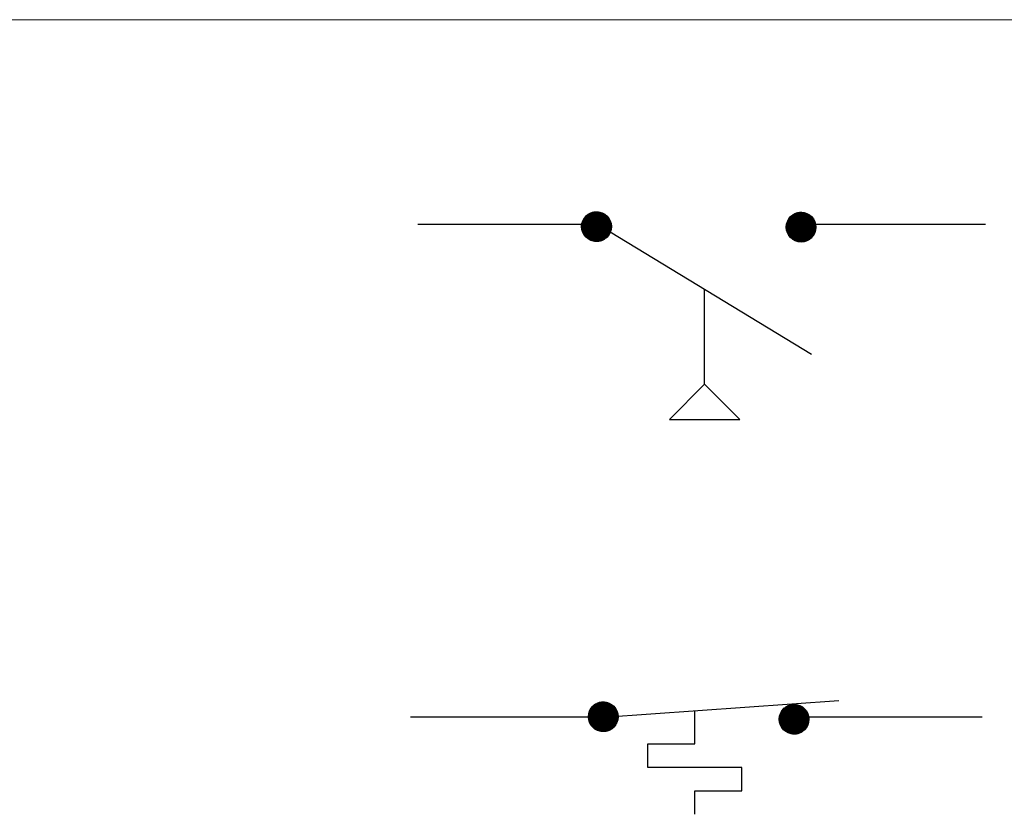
# Model space of a CAD drawing. Header units: inches. Extents: x 1.9 to 32, y 0.4 to 20.5.
# Tile 7 of 10: x 6.6 to 9, y 18.5 to 20.5. Entities that reach past the tile are written whole.
import ezdxf

# ---------------------------------------------------------------- set-up
doc = ezdxf.new("R2010")
doc.units = ezdxf.units.IN
doc.header["$MEASUREMENT"] = 0
doc.layers.add('M-ANNO-SYMB', color=6, linetype='Continuous', lineweight=30)
doc.layers.add('M-DIAG-GRPH', color=6, linetype='Continuous', lineweight=13)

# ---------------------------------------------------------------- blocks, each defined once
blk = doc.blocks.new('*U13')
at = {"color": 0}
for p, q in [((10.4849, 6.9662), (10.5488, 7.0301)), ((10.4849, 6.967), (10.5479, 7.0301)), ((10.4849, 6.9644), (10.5505, 7.03)), ((10.4849, 6.9653), (10.5496, 7.03)), ((10.4849, 6.9679), (10.547, 7.03)), ((10.4849, 6.9688), (10.5461, 7.03)), ((10.4849, 6.9698), (10.5452, 7.03)), ((10.485, 6.9636), (10.5514, 7.03)), ((10.485, 6.9627), (10.5522, 7.0299)), ((10.485, 6.9707), (10.5442, 7.0299)), ((10.4851, 6.9619), (10.553, 7.0299)), ((10.4851, 6.9716), (10.5433, 7.0299)), ((10.4851, 6.9611), (10.5538, 7.0298)), ((10.4851, 6.9726), (10.5423, 7.0298)), ((10.4852, 6.9603), (10.5546, 7.0297)), ((10.4852, 6.9736), (10.5413, 7.0297)), ((10.4853, 6.9595), (10.5554, 7.0296)), ((10.4854, 6.9746), (10.5403, 7.0296)), ((10.4854, 6.9587), (10.5562, 7.0295)), ((10.4855, 6.9579), (10.557, 7.0294)), ((10.4855, 6.9756), (10.5393, 7.0294)), ((10.4856, 6.9572), (10.5578, 7.0293)), ((10.4856, 6.9766), (10.5383, 7.0293)), ((10.4857, 6.9564), (10.5585, 7.0292)), ((10.4858, 6.9777), (10.5372, 7.0291)), ((10.4859, 6.9556), (10.5593, 7.0291)), ((10.486, 6.9549), (10.56, 7.0289)), ((10.486, 6.9788), (10.5361, 7.0289)), ((10.4861, 6.9542), (10.5608, 7.0288)), ((10.4862, 6.9799), (10.535, 7.0287)), ((10.4863, 6.9534), (10.5615, 7.0286)), ((10.4865, 6.9527), (10.5622, 7.0285)), ((10.4865, 6.981), (10.5339, 7.0284)), ((10.4866, 6.952), (10.5629, 7.0283)), ((10.4868, 6.9513), (10.5637, 7.0281)), ((10.4868, 6.9822), (10.5327, 7.0281)), ((10.487, 6.9506), (10.5644, 7.028)), ((10.4871, 6.9834), (10.5315, 7.0278)), ((10.4872, 6.9499), (10.565, 7.0278)), ((10.4874, 6.9492), (10.5657, 7.0276)), ((10.4874, 6.9846), (10.5303, 7.0275)), ((10.4876, 6.9485), (10.5664, 7.0274)), ((10.4878, 6.9478), (10.5671, 7.0272)), ((10.4878, 6.9859), (10.529, 7.0271)), ((10.488, 6.9472), (10.5678, 7.0269)), ((10.4882, 6.9465), (10.5684, 7.0267)), ((10.4883, 6.9872), (10.5277, 7.0267)), ((10.4884, 6.9458), (10.5691, 7.0265)), ((10.4887, 6.9452), (10.5697, 7.0263)), ((10.4888, 6.9886), (10.5263, 7.0262)), ((10.4889, 6.9445), (10.5704, 7.026)), ((10.4891, 6.9439), (10.571, 7.0258)), ((10.4893, 6.99), (10.5249, 7.0256)), ((10.4894, 6.9433), (10.5717, 7.0255)), ((10.4897, 6.9426), (10.5723, 7.0253)), ((10.4899, 6.942), (10.5729, 7.025)), ((10.4899, 6.9915), (10.5234, 7.025)), ((10.4902, 6.9414), (10.5735, 7.0248)), ((10.4904, 6.9408), (10.5741, 7.0245)), ((10.4906, 6.9931), (10.5218, 7.0243)), ((10.4907, 6.9402), (10.5747, 7.0242)), ((10.491, 6.9396), (10.5753, 7.0239)), ((10.4913, 6.939), (10.5759, 7.0236)), ((10.4914, 6.9948), (10.5201, 7.0235)), ((10.4916, 6.9384), (10.5765, 7.0233)), ((10.4919, 6.9378), (10.5771, 7.023)), ((10.4922, 6.9372), (10.5777, 7.0227)), ((10.4923, 6.9966), (10.5183, 7.0226)), ((10.4925, 6.9367), (10.5783, 7.0224)), ((10.4928, 6.9361), (10.5789, 7.0221)), ((10.4931, 6.9355), (10.5794, 7.0218)), ((10.4934, 6.935), (10.58, 7.0215)), ((10.4935, 6.9986), (10.5163, 7.0215)), ((10.4938, 6.9344), (10.5805, 7.0212)), ((10.4941, 6.9338), (10.5811, 7.0208)), ((10.4944, 6.9333), (10.5816, 7.0205)), ((10.4948, 6.9328), (10.5822, 7.0201)), ((10.4948, 7.0009), (10.5141, 7.0201)), ((10.4951, 6.9322), (10.5827, 7.0198)), ((10.4955, 6.9317), (10.5832, 7.0194)), ((10.4958, 6.9312), (10.5838, 7.0191)), ((10.4962, 6.9306), (10.5843, 7.0187)), ((10.4966, 6.9301), (10.5848, 7.0184)), ((10.4967, 7.0036), (10.5113, 7.0182)), ((10.4969, 6.9296), (10.5853, 7.018)), ((10.4973, 6.9291), (10.5858, 7.0176)), ((10.4977, 6.9286), (10.5863, 7.0172)), ((10.4981, 6.9281), (10.5868, 7.0169)), ((10.4985, 6.9276), (10.5873, 7.0165)), ((10.4989, 6.9271), (10.5878, 7.0161)), ((10.4992, 6.9266), (10.5883, 7.0157)), ((10.4996, 6.9261), (10.5888, 7.0153)), ((10.4998, 7.0076), (10.5074, 7.0151)), ((10.5001, 6.9256), (10.5893, 7.0149)), ((10.5005, 6.9252), (10.5898, 7.0145)), ((10.5009, 6.9247), (10.5902, 7.0141)), ((10.5013, 6.9242), (10.5907, 7.0136)), ((10.5017, 6.9238), (10.5912, 7.0132)), ((10.5021, 6.9233), (10.5916, 7.0128)), ((10.5026, 6.9229), (10.5921, 7.0124)), ((10.503, 6.9224), (10.5925, 7.0119)), ((10.5035, 6.922), (10.593, 7.0115)), ((10.5039, 6.9215), (10.5934, 7.011)), ((10.5043, 6.9211), (10.5938, 7.0106)), ((10.5048, 6.9207), (10.5943, 7.0101)), ((10.5053, 6.9202), (10.5947, 7.0097)), ((10.5057, 6.9198), (10.5951, 7.0092)), ((10.5062, 6.9194), (10.5955, 7.0087)), ((10.5067, 6.919), (10.5959, 7.0083)), ((10.5071, 6.9186), (10.5963, 7.0078)), ((10.5076, 6.9182), (10.5968, 7.0073)), ((10.5081, 6.9178), (10.5972, 7.0068)), ((10.5086, 6.9174), (10.5975, 7.0063)), ((10.5091, 6.917), (10.5979, 7.0059)), ((10.5096, 6.9166), (10.5983, 7.0054)), ((10.5101, 6.9162), (10.5987, 7.0049)), ((10.5106, 6.9158), (10.5991, 7.0043)), ((10.5111, 6.9155), (10.5995, 7.0038)), ((10.5116, 6.9151), (10.5998, 7.0033)), ((10.5121, 6.9147), (10.6002, 7.0028)), ((10.5127, 6.9144), (10.6006, 7.0023)), ((10.5132, 6.914), (10.6009, 7.0017)), ((10.5137, 6.9137), (10.6013, 7.0012)), ((10.5143, 6.9133), (10.6016, 7.0007)), ((10.5148, 6.913), (10.6019, 7.0001)), ((10.5153, 6.9127), (10.6023, 6.9996)), ((10.5159, 6.9123), (10.6026, 6.999)), ((10.5165, 6.912), (10.6029, 6.9985)), ((10.517, 6.9117), (10.6033, 6.9979)), ((10.5176, 6.9114), (10.6036, 6.9973)), ((10.5182, 6.911), (10.6039, 6.9968)), ((10.5187, 6.9107), (10.6042, 6.9962)), ((10.5193, 6.9104), (10.6045, 6.9956)), ((10.5199, 6.9101), (10.6048, 6.995)), ((10.5205, 6.9098), (10.6051, 6.9944)), ((10.5211, 6.9096), (10.6054, 6.9938)), ((10.5217, 6.9093), (10.6057, 6.9932)), ((10.5223, 6.909), (10.6059, 6.9926)), ((10.5229, 6.9087), (10.6062, 6.992)), ((10.5235, 6.9085), (10.6065, 6.9914)), ((10.5242, 6.9082), (10.6067, 6.9908)), ((10.5248, 6.908), (10.607, 6.9901)), ((10.5254, 6.9077), (10.6072, 6.9895)), ((10.5261, 6.9075), (10.6075, 6.9889)), ((10.5267, 6.9072), (10.6077, 6.9882)), ((10.5274, 6.907), (10.6079, 6.9876)), ((10.528, 6.9068), (10.6082, 6.9869)), ((10.5287, 6.9066), (10.6084, 6.9862)), ((10.5294, 6.9063), (10.6086, 6.9856)), ((10.53, 6.9061), (10.6088, 6.9849)), ((10.5307, 6.9059), (10.609, 6.9842)), ((10.5314, 6.9057), (10.6092, 6.9835)), ((10.5321, 6.9056), (10.6094, 6.9828)), ((10.5328, 6.9054), (10.6096, 6.9821)), ((10.5335, 6.9052), (10.6097, 6.9814)), ((10.5342, 6.905), (10.6099, 6.9807)), ((10.535, 6.9049), (10.6101, 6.98)), ((10.5357, 6.9047), (10.6102, 6.9792)), ((10.5364, 6.9046), (10.6104, 6.9785)), ((10.5372, 6.9044), (10.6105, 6.9777)), ((10.5379, 6.9043), (10.6106, 6.977)), ((10.5387, 6.9042), (10.6107, 6.9762)), ((10.5395, 6.9041), (10.6109, 6.9755)), ((10.5403, 6.904), (10.611, 6.9747)), ((10.541, 6.9039), (10.611, 6.9739)), ((10.5418, 6.9038), (10.6111, 6.9731)), ((10.5427, 6.9037), (10.6112, 6.9723)), ((10.5435, 6.9037), (10.6113, 6.9715)), ((10.5443, 6.9036), (10.6113, 6.9706)), ((10.5451, 6.9036), (10.6114, 6.9698)), ((10.546, 6.9035), (10.6114, 6.9689)), ((10.5468, 6.9035), (10.6114, 6.9681)), ((10.5477, 6.9035), (10.6114, 6.9672)), ((10.5486, 6.9035), (10.6114, 6.9663)), ((10.5495, 6.9035), (10.6114, 6.9654)), ((10.5504, 6.9035), (10.6114, 6.9645)), ((10.5513, 6.9036), (10.6114, 6.9636)), ((10.5523, 6.9036), (10.6113, 6.9627)), ((10.5532, 6.9037), (10.6112, 6.9617)), ((10.5542, 6.9038), (10.6112, 6.9607)), ((10.5552, 6.9039), (10.6111, 6.9598)), ((10.5562, 6.904), (10.6109, 6.9588)), ((10.5572, 6.9041), (10.6108, 6.9577)), ((10.5582, 6.9043), (10.6106, 6.9567)), ((10.5593, 6.9045), (10.6105, 6.9556)), ((10.5604, 6.9047), (10.6103, 6.9545)), ((10.5615, 6.9049), (10.61, 6.9534)), ((10.5627, 6.9052), (10.6098, 6.9523)), ((10.5638, 6.9054), (10.6095, 6.9511)), ((10.565, 6.9058), (10.6092, 6.9499)), ((10.5663, 6.9061), (10.6088, 6.9487)), ((10.5676, 6.9065), (10.6084, 6.9474)), ((10.5689, 6.907), (10.608, 6.9461)), ((10.5703, 6.9075), (10.6075, 6.9447)), ((10.5717, 6.908), (10.6069, 6.9432)), ((10.5732, 6.9086), (10.6063, 6.9417)), ((10.5748, 6.9094), (10.6056, 6.9401)), ((10.5765, 6.9102), (10.6047, 6.9384)), ((10.5784, 6.9112), (10.6038, 6.9366)), ((10.5804, 6.9123), (10.6026, 6.9345)), ((10.5828, 6.9138), (10.6012, 6.9322)), ((10.5856, 6.9158), (10.5992, 6.9293)), ((10.5903, 6.9195), (10.5954, 6.9246))]:
    blk.add_line(p, q, dxfattribs=at)
blk = doc.blocks.new('*U3')
at = {"color": 0}
for p, q in [((9.5957, 6.9739), (9.6605, 7.0387)), ((9.5957, 6.9748), (9.6596, 7.0387)), ((9.5957, 6.9757), (9.6587, 7.0387)), ((9.5957, 6.9766), (9.6578, 7.0387)), ((9.5957, 6.9775), (9.6569, 7.0387)), ((9.5957, 6.973), (9.6613, 7.0386)), ((9.5958, 6.9714), (9.663, 7.0386)), ((9.5958, 6.9722), (9.6622, 7.0386)), ((9.5958, 6.9784), (9.656, 7.0386)), ((9.5958, 6.9793), (9.6551, 7.0386)), ((9.5959, 6.9705), (9.6638, 7.0385)), ((9.5959, 6.9803), (9.6541, 7.0385)), ((9.596, 6.9689), (9.6655, 7.0384)), ((9.596, 6.9697), (9.6647, 7.0384)), ((9.596, 6.9812), (9.6532, 7.0384)), ((9.5961, 6.9681), (9.6663, 7.0383)), ((9.5961, 6.9822), (9.6522, 7.0383)), ((9.5962, 6.9673), (9.6671, 7.0382)), ((9.5962, 6.9832), (9.6512, 7.0382)), ((9.5963, 6.9666), (9.6678, 7.0381)), ((9.5963, 6.9842), (9.6502, 7.0381)), ((9.5964, 6.9658), (9.6686, 7.038)), ((9.5965, 6.9853), (9.6491, 7.0379)), ((9.5966, 6.965), (9.6694, 7.0378)), ((9.5967, 6.9643), (9.6701, 7.0377)), ((9.5967, 6.9863), (9.6481, 7.0377)), ((9.5968, 6.9635), (9.6709, 7.0376)), ((9.5969, 6.9874), (9.647, 7.0375)), ((9.597, 6.9628), (9.6716, 7.0374)), ((9.5971, 6.9621), (9.6723, 7.0373)), ((9.5971, 6.9885), (9.6459, 7.0373)), ((9.5973, 6.9613), (9.6731, 7.0371)), ((9.5973, 6.9897), (9.6447, 7.0371)), ((9.5975, 6.9606), (9.6738, 7.0369)), ((9.5976, 6.9599), (9.6745, 7.0368)), ((9.5976, 6.9908), (9.6436, 7.0368)), ((9.5978, 6.9592), (9.6752, 7.0366)), ((9.5979, 6.992), (9.6424, 7.0365)), ((9.598, 6.9585), (9.6759, 7.0364)), ((9.5982, 6.9578), (9.6766, 7.0362)), ((9.5983, 6.9933), (9.6411, 7.0361)), ((9.5984, 6.9571), (9.6773, 7.036)), ((9.5986, 6.9565), (9.6779, 7.0358)), ((9.5987, 6.9945), (9.6399, 7.0357)), ((9.5988, 6.9558), (9.6786, 7.0356)), ((9.599, 6.9551), (9.6793, 7.0354)), ((9.5991, 6.9958), (9.6385, 7.0353)), ((9.5993, 6.9545), (9.6799, 7.0351)), ((9.5995, 6.9538), (9.6806, 7.0349)), ((9.5996, 6.9972), (9.6372, 7.0348)), ((9.5997, 6.9532), (9.6812, 7.0347)), ((9.6, 6.9525), (9.6819, 7.0344)), ((9.6001, 6.9986), (9.6357, 7.0343)), ((9.6002, 6.9519), (9.6825, 7.0342)), ((9.6005, 6.9513), (9.6831, 7.0339)), ((9.6007, 6.9506), (9.6837, 7.0336)), ((9.6007, 7.0001), (9.6342, 7.0336)), ((9.601, 6.95), (9.6844, 7.0334)), ((9.6013, 6.9494), (9.685, 7.0331)), ((9.6014, 7.0017), (9.6327, 7.0329)), ((9.6016, 6.9488), (9.6856, 7.0328)), ((9.6018, 6.9482), (9.6862, 7.0325)), ((9.6021, 6.9476), (9.6868, 7.0323)), ((9.6022, 7.0034), (9.631, 7.0321)), ((9.6024, 6.947), (9.6874, 7.032)), ((9.6027, 6.9464), (9.688, 7.0317)), ((9.603, 6.9459), (9.6885, 7.0314)), ((9.6032, 7.0052), (9.6292, 7.0312)), ((9.6033, 6.9453), (9.6891, 7.0311)), ((9.6036, 6.9447), (9.6897, 7.0307)), ((9.604, 6.9441), (9.6902, 7.0304)), ((9.6043, 6.9436), (9.6908, 7.0301)), ((9.6043, 7.0072), (9.6272, 7.0301)), ((9.6046, 6.943), (9.6914, 7.0298)), ((9.6049, 6.9425), (9.6919, 7.0294)), ((9.6053, 6.9419), (9.6925, 7.0291)), ((9.6056, 6.9414), (9.693, 7.0288)), ((9.6057, 7.0095), (9.6249, 7.0287)), ((9.606, 6.9408), (9.6935, 7.0284)), ((9.6063, 6.9403), (9.6941, 7.0281)), ((9.6067, 6.9398), (9.6946, 7.0277)), ((9.607, 6.9393), (9.6951, 7.0274)), ((9.6074, 6.9387), (9.6956, 7.027)), ((9.6075, 7.0122), (9.6222, 7.0269)), ((9.6078, 6.9382), (9.6962, 7.0266)), ((9.6081, 6.9377), (9.6967, 7.0262)), ((9.6085, 6.9372), (9.6972, 7.0259)), ((9.6089, 6.9367), (9.6977, 7.0255)), ((9.6093, 6.9362), (9.6982, 7.0251)), ((9.6097, 6.9357), (9.6987, 7.0247)), ((9.6101, 6.9352), (9.6992, 7.0243)), ((9.6105, 6.9347), (9.6996, 7.0239)), ((9.6106, 7.0162), (9.6182, 7.0238)), ((9.6109, 6.9343), (9.7001, 7.0235)), ((9.6113, 6.9338), (9.7006, 7.0231)), ((9.6117, 6.9333), (9.7011, 7.0227)), ((9.6121, 6.9329), (9.7015, 7.0223)), ((9.6125, 6.9324), (9.702, 7.0218)), ((9.613, 6.9319), (9.7024, 7.0214)), ((9.6134, 6.9315), (9.7029, 7.021)), ((9.6138, 6.931), (9.7033, 7.0205)), ((9.6143, 6.9306), (9.7038, 7.0201)), ((9.6147, 6.9302), (9.7042, 7.0197)), ((9.6152, 6.9297), (9.7047, 7.0192)), ((9.6156, 6.9293), (9.7051, 7.0188)), ((9.6161, 6.9289), (9.7055, 7.0183)), ((9.6165, 6.9284), (9.7059, 7.0178)), ((9.617, 6.928), (9.7064, 7.0174)), ((9.6175, 6.9276), (9.7068, 7.0169)), ((9.618, 6.9272), (9.7072, 7.0164)), ((9.6184, 6.9268), (9.7076, 7.0159)), ((9.6189, 6.9264), (9.708, 7.0155)), ((9.6194, 6.926), (9.7084, 7.015)), ((9.6199, 6.9256), (9.7088, 7.0145)), ((9.6204, 6.9252), (9.7092, 7.014)), ((9.6209, 6.9248), (9.7095, 7.0135)), ((9.6214, 6.9245), (9.7099, 7.013)), ((9.6219, 6.9241), (9.7103, 7.0125)), ((9.6224, 6.9237), (9.7107, 7.0119)), ((9.623, 6.9234), (9.711, 7.0114)), ((9.6235, 6.923), (9.7114, 7.0109)), ((9.624, 6.9227), (9.7117, 7.0104)), ((9.6245, 6.9223), (9.7121, 7.0098)), ((9.6251, 6.922), (9.7124, 7.0093)), ((9.6256, 6.9216), (9.7128, 7.0088)), ((9.6262, 6.9213), (9.7131, 7.0082)), ((9.6267, 6.9209), (9.7134, 7.0077)), ((9.6273, 6.9206), (9.7138, 7.0071)), ((9.6278, 6.9203), (9.7141, 7.0065)), ((9.6284, 6.92), (9.7144, 7.006)), ((9.629, 6.9197), (9.7147, 7.0054)), ((9.6296, 6.9194), (9.715, 7.0048)), ((9.6301, 6.9191), (9.7153, 7.0042)), ((9.6307, 6.9188), (9.7156, 7.0037)), ((9.6313, 6.9185), (9.7159, 7.0031)), ((9.6319, 6.9182), (9.7162, 7.0025)), ((9.6325, 6.9179), (9.7165, 7.0019)), ((9.6331, 6.9176), (9.7168, 7.0013)), ((9.6337, 6.9174), (9.717, 7.0006)), ((9.6344, 6.9171), (9.7173, 7)), ((9.635, 6.9168), (9.7176, 6.9994)), ((9.6356, 6.9166), (9.7178, 6.9988)), ((9.6363, 6.9163), (9.7181, 6.9981)), ((9.6369, 6.9161), (9.7183, 6.9975)), ((9.6375, 6.9159), (9.7185, 6.9968)), ((9.6382, 6.9156), (9.7188, 6.9962)), ((9.6389, 6.9154), (9.719, 6.9955)), ((9.6395, 6.9152), (9.7192, 6.9949)), ((9.6402, 6.915), (9.7194, 6.9942)), ((9.6409, 6.9148), (9.7196, 6.9935)), ((9.6415, 6.9146), (9.7198, 6.9928)), ((9.6422, 6.9144), (9.72, 6.9921)), ((9.6429, 6.9142), (9.7202, 6.9914)), ((9.6436, 6.914), (9.7204, 6.9907)), ((9.6444, 6.9138), (9.7206, 6.99)), ((9.6451, 6.9137), (9.7207, 6.9893)), ((9.6458, 6.9135), (9.7209, 6.9886)), ((9.6465, 6.9133), (9.721, 6.9879)), ((9.6473, 6.9132), (9.7212, 6.9871)), ((9.648, 6.9131), (9.7213, 6.9864)), ((9.6488, 6.9129), (9.7214, 6.9856)), ((9.6495, 6.9128), (9.7216, 6.9849)), ((9.6503, 6.9127), (9.7217, 6.9841)), ((9.6511, 6.9126), (9.7218, 6.9833)), ((9.6519, 6.9125), (9.7219, 6.9825)), ((9.6527, 6.9124), (9.722, 6.9817)), ((9.6535, 6.9123), (9.722, 6.9809)), ((9.6543, 6.9123), (9.7221, 6.9801)), ((9.6551, 6.9122), (9.7222, 6.9793)), ((9.656, 6.9122), (9.7222, 6.9784)), ((9.6568, 6.9121), (9.7222, 6.9776)), ((9.6577, 6.9121), (9.7223, 6.9767)), ((9.6585, 6.9121), (9.7223, 6.9758)), ((9.6594, 6.9121), (9.7223, 6.975)), ((9.6603, 6.9121), (9.7223, 6.9741)), ((9.6612, 6.9121), (9.7222, 6.9732)), ((9.6622, 6.9122), (9.7222, 6.9722)), ((9.6631, 6.9122), (9.7221, 6.9713)), ((9.664, 6.9123), (9.7221, 6.9703)), ((9.665, 6.9124), (9.722, 6.9694)), ((9.666, 6.9125), (9.7219, 6.9684)), ((9.667, 6.9126), (9.7218, 6.9674)), ((9.668, 6.9128), (9.7216, 6.9664)), ((9.6691, 6.9129), (9.7215, 6.9653)), ((9.6701, 6.9131), (9.7213, 6.9642)), ((9.6712, 6.9133), (9.7211, 6.9632)), ((9.6723, 6.9135), (9.7209, 6.962)), ((9.6735, 6.9138), (9.7206, 6.9609)), ((9.6747, 6.9141), (9.7203, 6.9597)), ((9.6759, 6.9144), (9.72, 6.9585)), ((9.6771, 6.9148), (9.7196, 6.9573)), ((9.6784, 6.9151), (9.7192, 6.956)), ((9.6797, 6.9156), (9.7188, 6.9547)), ((9.6811, 6.9161), (9.7183, 6.9533)), ((9.6825, 6.9166), (9.7177, 6.9519)), ((9.684, 6.9173), (9.7171, 6.9503)), ((9.6856, 6.918), (9.7164, 6.9487)), ((9.6874, 6.9188), (9.7156, 6.947)), ((9.6892, 6.9198), (9.7146, 6.9452)), ((9.6912, 6.9209), (9.7134, 6.9431)), ((9.6936, 6.9224), (9.712, 6.9408)), ((9.6965, 6.9244), (9.71, 6.9379)), ((9.7011, 6.9282), (9.7062, 6.9333))]:
    blk.add_line(p, q, dxfattribs=at)
blk = doc.blocks.new('*U4')
at = {"color": 0}
for p, q in [((10.4849, 6.9662), (10.5488, 7.0301)), ((10.4849, 6.967), (10.5479, 7.0301)), ((10.4849, 6.9644), (10.5505, 7.03)), ((10.4849, 6.9653), (10.5496, 7.03)), ((10.4849, 6.9679), (10.547, 7.03)), ((10.4849, 6.9688), (10.5461, 7.03)), ((10.4849, 6.9698), (10.5452, 7.03)), ((10.485, 6.9636), (10.5514, 7.03)), ((10.485, 6.9627), (10.5522, 7.0299)), ((10.485, 6.9707), (10.5442, 7.0299)), ((10.4851, 6.9619), (10.553, 7.0299)), ((10.4851, 6.9716), (10.5433, 7.0299)), ((10.4851, 6.9611), (10.5538, 7.0298)), ((10.4851, 6.9726), (10.5423, 7.0298)), ((10.4852, 6.9603), (10.5546, 7.0297)), ((10.4852, 6.9736), (10.5413, 7.0297)), ((10.4853, 6.9595), (10.5554, 7.0296)), ((10.4854, 6.9746), (10.5403, 7.0296)), ((10.4854, 6.9587), (10.5562, 7.0295)), ((10.4855, 6.9579), (10.557, 7.0294)), ((10.4855, 6.9756), (10.5393, 7.0294)), ((10.4856, 6.9572), (10.5578, 7.0293)), ((10.4856, 6.9766), (10.5383, 7.0293)), ((10.4857, 6.9564), (10.5585, 7.0292)), ((10.4858, 6.9777), (10.5372, 7.0291)), ((10.4859, 6.9556), (10.5593, 7.0291)), ((10.486, 6.9549), (10.56, 7.0289)), ((10.486, 6.9788), (10.5361, 7.0289)), ((10.4861, 6.9542), (10.5608, 7.0288)), ((10.4862, 6.9799), (10.535, 7.0287)), ((10.4863, 6.9534), (10.5615, 7.0286)), ((10.4865, 6.9527), (10.5622, 7.0285)), ((10.4865, 6.981), (10.5339, 7.0284)), ((10.4866, 6.952), (10.5629, 7.0283)), ((10.4868, 6.9513), (10.5637, 7.0281)), ((10.4868, 6.9822), (10.5327, 7.0281)), ((10.487, 6.9506), (10.5644, 7.028)), ((10.4871, 6.9834), (10.5315, 7.0278)), ((10.4872, 6.9499), (10.565, 7.0278)), ((10.4874, 6.9492), (10.5657, 7.0276)), ((10.4874, 6.9846), (10.5303, 7.0275)), ((10.4876, 6.9485), (10.5664, 7.0274)), ((10.4878, 6.9478), (10.5671, 7.0272)), ((10.4878, 6.9859), (10.529, 7.0271)), ((10.488, 6.9472), (10.5678, 7.0269)), ((10.4882, 6.9465), (10.5684, 7.0267)), ((10.4883, 6.9872), (10.5277, 7.0267)), ((10.4884, 6.9458), (10.5691, 7.0265)), ((10.4887, 6.9452), (10.5697, 7.0263)), ((10.4888, 6.9886), (10.5263, 7.0262)), ((10.4889, 6.9445), (10.5704, 7.026)), ((10.4891, 6.9439), (10.571, 7.0258)), ((10.4893, 6.99), (10.5249, 7.0256)), ((10.4894, 6.9433), (10.5717, 7.0255)), ((10.4897, 6.9426), (10.5723, 7.0253)), ((10.4899, 6.942), (10.5729, 7.025)), ((10.4899, 6.9915), (10.5234, 7.025)), ((10.4902, 6.9414), (10.5735, 7.0248)), ((10.4904, 6.9408), (10.5741, 7.0245)), ((10.4906, 6.9931), (10.5218, 7.0243)), ((10.4907, 6.9402), (10.5747, 7.0242)), ((10.491, 6.9396), (10.5753, 7.0239)), ((10.4913, 6.939), (10.5759, 7.0236)), ((10.4914, 6.9948), (10.5201, 7.0235)), ((10.4916, 6.9384), (10.5765, 7.0233)), ((10.4919, 6.9378), (10.5771, 7.023)), ((10.4922, 6.9372), (10.5777, 7.0227)), ((10.4923, 6.9966), (10.5183, 7.0226)), ((10.4925, 6.9367), (10.5783, 7.0224)), ((10.4928, 6.9361), (10.5789, 7.0221)), ((10.4931, 6.9355), (10.5794, 7.0218)), ((10.4934, 6.935), (10.58, 7.0215)), ((10.4935, 6.9986), (10.5163, 7.0215)), ((10.4938, 6.9344), (10.5805, 7.0212)), ((10.4941, 6.9338), (10.5811, 7.0208)), ((10.4944, 6.9333), (10.5816, 7.0205)), ((10.4948, 6.9328), (10.5822, 7.0201)), ((10.4948, 7.0009), (10.5141, 7.0201)), ((10.4951, 6.9322), (10.5827, 7.0198)), ((10.4955, 6.9317), (10.5832, 7.0194)), ((10.4958, 6.9312), (10.5838, 7.0191)), ((10.4962, 6.9306), (10.5843, 7.0187)), ((10.4966, 6.9301), (10.5848, 7.0184)), ((10.4967, 7.0036), (10.5113, 7.0182)), ((10.4969, 6.9296), (10.5853, 7.018)), ((10.4973, 6.9291), (10.5858, 7.0176)), ((10.4977, 6.9286), (10.5863, 7.0172)), ((10.4981, 6.9281), (10.5868, 7.0169)), ((10.4985, 6.9276), (10.5873, 7.0165)), ((10.4989, 6.9271), (10.5878, 7.0161)), ((10.4992, 6.9266), (10.5883, 7.0157)), ((10.4996, 6.9261), (10.5888, 7.0153)), ((10.4998, 7.0076), (10.5074, 7.0151)), ((10.5001, 6.9256), (10.5893, 7.0149)), ((10.5005, 6.9252), (10.5898, 7.0145)), ((10.5009, 6.9247), (10.5902, 7.0141)), ((10.5013, 6.9242), (10.5907, 7.0136)), ((10.5017, 6.9238), (10.5912, 7.0132)), ((10.5021, 6.9233), (10.5916, 7.0128)), ((10.5026, 6.9229), (10.5921, 7.0124)), ((10.503, 6.9224), (10.5925, 7.0119)), ((10.5035, 6.922), (10.593, 7.0115)), ((10.5039, 6.9215), (10.5934, 7.011)), ((10.5043, 6.9211), (10.5938, 7.0106)), ((10.5048, 6.9207), (10.5943, 7.0101)), ((10.5053, 6.9202), (10.5947, 7.0097)), ((10.5057, 6.9198), (10.5951, 7.0092)), ((10.5062, 6.9194), (10.5955, 7.0087)), ((10.5067, 6.919), (10.5959, 7.0083)), ((10.5071, 6.9186), (10.5963, 7.0078)), ((10.5076, 6.9182), (10.5968, 7.0073)), ((10.5081, 6.9178), (10.5972, 7.0068)), ((10.5086, 6.9174), (10.5975, 7.0063)), ((10.5091, 6.917), (10.5979, 7.0059)), ((10.5096, 6.9166), (10.5983, 7.0054)), ((10.5101, 6.9162), (10.5987, 7.0049)), ((10.5106, 6.9158), (10.5991, 7.0043)), ((10.5111, 6.9155), (10.5995, 7.0038)), ((10.5116, 6.9151), (10.5998, 7.0033)), ((10.5121, 6.9147), (10.6002, 7.0028)), ((10.5127, 6.9144), (10.6006, 7.0023)), ((10.5132, 6.914), (10.6009, 7.0017)), ((10.5137, 6.9137), (10.6013, 7.0012)), ((10.5143, 6.9133), (10.6016, 7.0007)), ((10.5148, 6.913), (10.6019, 7.0001)), ((10.5153, 6.9127), (10.6023, 6.9996)), ((10.5159, 6.9123), (10.6026, 6.999)), ((10.5165, 6.912), (10.6029, 6.9985)), ((10.517, 6.9117), (10.6033, 6.9979)), ((10.5176, 6.9114), (10.6036, 6.9973)), ((10.5182, 6.911), (10.6039, 6.9968)), ((10.5187, 6.9107), (10.6042, 6.9962)), ((10.5193, 6.9104), (10.6045, 6.9956)), ((10.5199, 6.9101), (10.6048, 6.995)), ((10.5205, 6.9098), (10.6051, 6.9944)), ((10.5211, 6.9096), (10.6054, 6.9938)), ((10.5217, 6.9093), (10.6057, 6.9932)), ((10.5223, 6.909), (10.6059, 6.9926)), ((10.5229, 6.9087), (10.6062, 6.992)), ((10.5235, 6.9085), (10.6065, 6.9914)), ((10.5242, 6.9082), (10.6067, 6.9908)), ((10.5248, 6.908), (10.607, 6.9901)), ((10.5254, 6.9077), (10.6072, 6.9895)), ((10.5261, 6.9075), (10.6075, 6.9889)), ((10.5267, 6.9072), (10.6077, 6.9882)), ((10.5274, 6.907), (10.6079, 6.9876)), ((10.528, 6.9068), (10.6082, 6.9869)), ((10.5287, 6.9066), (10.6084, 6.9862)), ((10.5294, 6.9063), (10.6086, 6.9856)), ((10.53, 6.9061), (10.6088, 6.9849)), ((10.5307, 6.9059), (10.609, 6.9842)), ((10.5314, 6.9057), (10.6092, 6.9835)), ((10.5321, 6.9056), (10.6094, 6.9828)), ((10.5328, 6.9054), (10.6096, 6.9821)), ((10.5335, 6.9052), (10.6097, 6.9814)), ((10.5342, 6.905), (10.6099, 6.9807)), ((10.535, 6.9049), (10.6101, 6.98)), ((10.5357, 6.9047), (10.6102, 6.9792)), ((10.5364, 6.9046), (10.6104, 6.9785)), ((10.5372, 6.9044), (10.6105, 6.9777)), ((10.5379, 6.9043), (10.6106, 6.977)), ((10.5387, 6.9042), (10.6107, 6.9762)), ((10.5395, 6.9041), (10.6109, 6.9755)), ((10.5403, 6.904), (10.611, 6.9747)), ((10.541, 6.9039), (10.611, 6.9739)), ((10.5418, 6.9038), (10.6111, 6.9731)), ((10.5427, 6.9037), (10.6112, 6.9723)), ((10.5435, 6.9037), (10.6113, 6.9715)), ((10.5443, 6.9036), (10.6113, 6.9706)), ((10.5451, 6.9036), (10.6114, 6.9698)), ((10.546, 6.9035), (10.6114, 6.9689)), ((10.5468, 6.9035), (10.6114, 6.9681)), ((10.5477, 6.9035), (10.6114, 6.9672)), ((10.5486, 6.9035), (10.6114, 6.9663)), ((10.5495, 6.9035), (10.6114, 6.9654)), ((10.5504, 6.9035), (10.6114, 6.9645)), ((10.5513, 6.9036), (10.6114, 6.9636)), ((10.5523, 6.9036), (10.6113, 6.9627)), ((10.5532, 6.9037), (10.6112, 6.9617)), ((10.5542, 6.9038), (10.6112, 6.9607)), ((10.5552, 6.9039), (10.6111, 6.9598)), ((10.5562, 6.904), (10.6109, 6.9588)), ((10.5572, 6.9041), (10.6108, 6.9577)), ((10.5582, 6.9043), (10.6106, 6.9567)), ((10.5593, 6.9045), (10.6105, 6.9556)), ((10.5604, 6.9047), (10.6103, 6.9545)), ((10.5615, 6.9049), (10.61, 6.9534)), ((10.5627, 6.9052), (10.6098, 6.9523)), ((10.5638, 6.9054), (10.6095, 6.9511)), ((10.565, 6.9058), (10.6092, 6.9499)), ((10.5663, 6.9061), (10.6088, 6.9487)), ((10.5676, 6.9065), (10.6084, 6.9474)), ((10.5689, 6.907), (10.608, 6.9461)), ((10.5703, 6.9075), (10.6075, 6.9447)), ((10.5717, 6.908), (10.6069, 6.9432)), ((10.5732, 6.9086), (10.6063, 6.9417)), ((10.5748, 6.9094), (10.6056, 6.9401)), ((10.5765, 6.9102), (10.6047, 6.9384)), ((10.5784, 6.9112), (10.6038, 6.9366)), ((10.5804, 6.9123), (10.6026, 6.9345)), ((10.5828, 6.9138), (10.6012, 6.9322)), ((10.5856, 6.9158), (10.5992, 6.9293)), ((10.5903, 6.9195), (10.5954, 6.9246))]:
    blk.add_line(p, q, dxfattribs=at)

msp = doc.modelspace()

# ---------------------------------------------------------------- linework, layer by layer
at = {"layer": 'M-ANNO-SYMB'}
for p, q in [((8.0415, 19.9697), (7.5881, 19.9697)), ((8.0558, 19.9523), (8.5463, 19.6541)), ((8.9702, 19.9703), (8.5094, 19.9703)), ((8.2862, 19.581), (8.2862, 19.8122)), ((8.2862, 19.581), (8.2004, 19.4953)), ((8.3719, 19.4953), (8.2862, 19.581)), ((8.2004, 19.4953), (8.3719, 19.4953)), ((8.0406, 18.7699), (8.6132, 18.8104)), ((8.2621, 18.7048), (8.2621, 18.7856)), ((8.0332, 18.7696), (7.57, 18.7696)), ((8.9618, 18.7702), (8.4986, 18.7702)), ((8.1477, 18.7048), (8.2621, 18.7048)), ((8.1477, 18.6476), (8.1477, 18.7048)), ((8.3764, 18.6476), (8.1477, 18.6476)), ((8.3764, 18.5904), (8.3764, 18.6476)), ((8.2621, 18.5904), (8.3764, 18.5904)), ((8.2621, 18.5333), (8.2621, 18.5904))]:
    msp.add_line(p, q, dxfattribs=at)
for centre in [(8.0229, 19.9648), (8.521, 19.9636), (8.0393, 18.7709), (8.5041, 18.7647)]:
    msp.add_circle(centre, 0.0362, dxfattribs=at)
msp.add_point((8.0393, 18.7709), dxfattribs=at)
at = {"layer": 'M-DIAG-GRPH'}
msp.add_line((1.8504, 20.469), (22.9166, 20.469), dxfattribs=at)

# ---------------------------------------------------------------- block references
at = {"layer": 'M-ANNO-SYMB', "linetype": 'Continuous', "xscale": 0.5716718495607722, "yscale": 0.5716718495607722, "zscale": 0.5716718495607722}
for name, p in [('*U13', (1.9928, 15.9821)), ('*U13', (2.4909, 15.9809)), ('*U3', (2.5176, 14.7833)), ('*U4', (2.474, 14.782))]:
    msp.add_blockref(name, p, dxfattribs=at)

doc.saveas('drawing.dxf')
